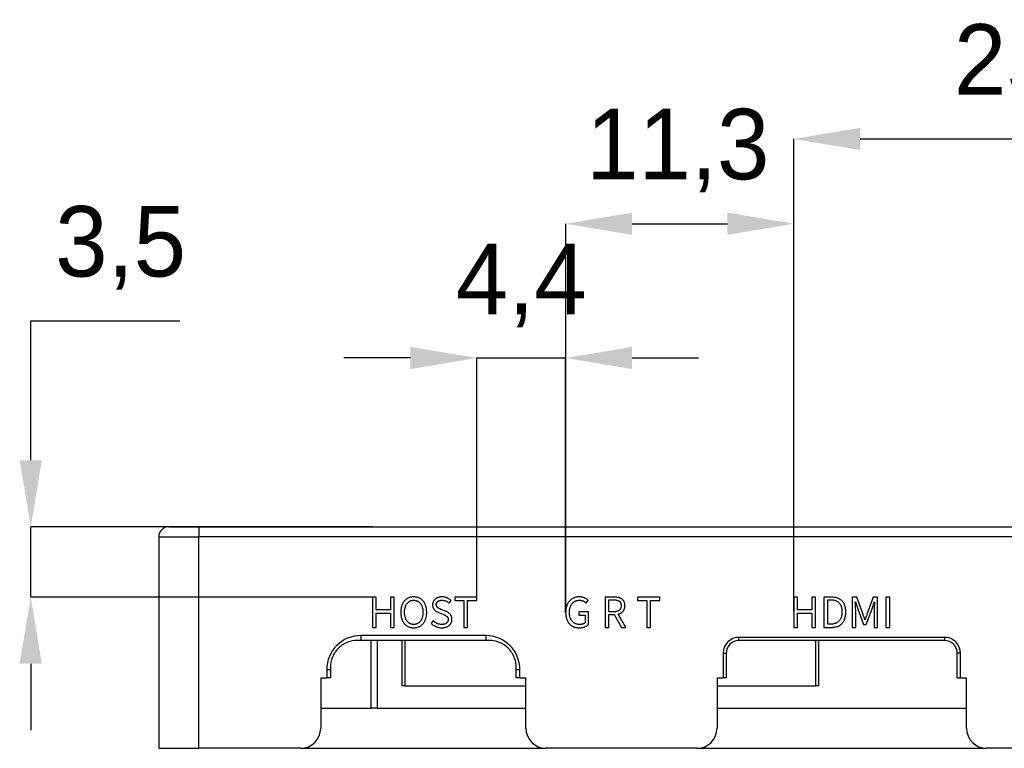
# Model space of a CAD drawing. Header units: millimetres. Extents: x 42 to 240, y 102 to 290.
# Tile 2 of 10: x 52 to 101, y 172 to 208. Entities that reach past the tile are written whole.
import ezdxf

# ---------------------------------------------------------------- set-up
doc = ezdxf.new("R2010")
doc.units = ezdxf.units.MM
doc.header["$PDSIZE"] = -1
doc.styles.get("Standard").update_dxf_attribs({"font": 'txt', "height": 3.5})
doc.dimstyles.new('ISO-25', dxfattribs={"dimtxt": 2.5, "dimasz": 2.5, "dimexe": 1.25, "dimexo": 0.625, "dimtad": 1, "dimtxsty": 'Standard', "dimcen": 2.5, "dimadec": 0, "dimazin": 0, "dimtfac": 1, "dimtmove": 0, "dimatfit": 3, "dimfxl": 1, "dimarcsym": 0})

# ---------------------------------------------------------------- blocks, each defined once
blk = doc.blocks.new('*D16')
at = {"color": 3, "lineweight": -2, "transparency": 16777216}
for p, q in [((52.705, 185.834), (52.705, 192.76)), ((52.705, 192.76), (60.115, 192.76)), ((69.689, 182.532), (52.705, 182.532)), ((52.705, 179.033), (52.705, 182.532)), ((69.689, 179.033), (52.705, 179.033)), ((52.705, 175.731), (52.705, 172.429))]:
    blk.add_line(p, q, dxfattribs=at)
at = {"color": 3, "transparency": 16777216}
for points in [[(52.154, 185.834), (53.255, 185.834), (52.705, 182.532)], [(52.154, 175.731), (53.255, 175.731), (52.705, 179.033)]]:
    blk.add_solid(points, dxfattribs=at)
at = {"layer": 'Defpoints', "color": 0, "transparency": 16777216}
for p in [(52.705, 182.532), (69.689, 182.532), (69.689, 179.033)]:
    blk.add_point(p, dxfattribs=at)
at = {"color": 3, "transparency": 16777216, "insert": (57.172, 196.385), "char_height": 3.5, "attachment_point": 5}
blk.add_mtext('3,5', dxfattribs=at)
blk = doc.blocks.new('*D17')
at = {"color": 3, "lineweight": -2, "transparency": 16777216}
for p, q in [((71.576, 190.915), (68.274, 190.915)), ((74.878, 178.866), (74.878, 190.915)), ((74.878, 190.915), (79.293, 190.915)), ((79.293, 178.279), (79.293, 190.915)), ((82.595, 190.915), (85.897, 190.915))]:
    blk.add_line(p, q, dxfattribs=at)
at = {"color": 3, "transparency": 16777216}
for points in [[(71.576, 191.465), (71.576, 190.364), (74.878, 190.915)], [(82.595, 191.465), (82.595, 190.364), (79.293, 190.915)]]:
    blk.add_solid(points, dxfattribs=at)
at = {"layer": 'Defpoints', "color": 0, "transparency": 16777216}
for p in [(79.293, 190.915), (74.878, 178.866), (79.293, 178.279)]:
    blk.add_point(p, dxfattribs=at)
at = {"color": 3, "transparency": 16777216, "insert": (77.085, 194.51), "char_height": 3.5, "attachment_point": 5}
blk.add_mtext('4,4', dxfattribs=at)
blk = doc.blocks.new('*D18')
at = {"color": 3, "lineweight": -2, "transparency": 16777216}
for p, q in [((79.296, 178.365), (79.296, 197.581)), ((82.598, 197.581), (87.33, 197.581)), ((90.632, 178.365), (90.632, 197.581))]:
    blk.add_line(p, q, dxfattribs=at)
at = {"color": 3, "transparency": 16777216}
for points in [[(82.598, 198.131), (82.598, 197.031), (79.296, 197.581)], [(87.33, 198.131), (87.33, 197.031), (90.632, 197.581)]]:
    blk.add_solid(points, dxfattribs=at)
at = {"layer": 'Defpoints', "color": 0, "transparency": 16777216}
for p in [(90.632, 197.581), (79.296, 178.365), (90.632, 178.365)]:
    blk.add_point(p, dxfattribs=at)
at = {"color": 3, "transparency": 16777216, "insert": (84.865, 201.214), "char_height": 3.5, "attachment_point": 5}
blk.add_mtext('11,3', dxfattribs=at)
blk = doc.blocks.new('*D19')
at = {"color": 3, "lineweight": -2, "transparency": 16777216}
for p, q in [((90.632, 179.033), (90.632, 201.793)), ((93.934, 201.793), (112.364, 201.793)), ((115.666, 179.05), (115.666, 201.793))]:
    blk.add_line(p, q, dxfattribs=at)
at = {"color": 3, "transparency": 16777216}
for points in [[(93.934, 202.343), (93.934, 201.243), (90.632, 201.793)], [(112.364, 202.343), (112.364, 201.243), (115.666, 201.793)]]:
    blk.add_solid(points, dxfattribs=at)
at = {"layer": 'Defpoints', "color": 0, "transparency": 16777216}
for p in [(115.666, 201.793), (90.632, 179.033), (115.666, 179.05)]:
    blk.add_point(p, dxfattribs=at)
at = {"color": 3, "transparency": 16777216, "insert": (103.149, 205.417), "char_height": 3.5, "attachment_point": 5}
blk.add_mtext('25,0', dxfattribs=at)

msp = doc.modelspace()

# ---------------------------------------------------------------- linework, layer by layer
at = {"color": 7, "linetype": 'Continuous', "lineweight": 25}
for p, q in [((61.0671, 182.5321), (61.0671, 182.0321)), ((61.0671, 182.5321), (131.4671, 182.5321)), ((59.0671, 182.0321), (61.0671, 182.0321)), ((59.0671, 182.0321), (59.0671, 171.5321)), ((61.0671, 171.5321), (61.0671, 182.0321)), ((131.4671, 182.0321), (61.0671, 182.0321)), ((69.8767, 179.0333), (69.6889, 179.0333)), ((69.6889, 179.0333), (69.6889, 177.5333)), ((69.8767, 178.404), (69.8767, 179.0333)), ((70.7705, 179.0333), (70.5827, 179.0333)), ((70.5827, 179.0333), (70.5827, 178.404)), ((70.7705, 177.5333), (70.7705, 179.0333)), ((73.4963, 178.746), (73.5942, 178.8647)), ((74.8779, 179.0315), (73.7781, 179.0315)), ((73.7781, 179.0315), (73.7781, 178.8663)), ((73.7781, 178.8663), (74.2341, 178.8663)), ((74.2341, 178.8663), (74.2341, 177.5333)), ((74.4219, 177.5333), (74.4219, 178.8663)), ((74.4219, 178.8663), (74.8779, 178.8663)), ((74.8779, 178.8663), (74.8779, 179.0315)), ((80.3126, 178.7436), (80.4119, 178.8646)), ((81.7175, 179.033), (81.2519, 179.0333)), ((81.2519, 179.0333), (81.2519, 177.5333)), ((81.4397, 178.3107), (81.4397, 178.9026)), ((81.4397, 178.9026), (81.6894, 178.9026)), ((83.9686, 179.0315), (82.8688, 179.0315)), ((82.8688, 179.0315), (82.8688, 178.8663)), ((82.8688, 178.8663), (83.3248, 178.8663)), ((83.3248, 178.8663), (83.3248, 177.5333)), ((83.5126, 177.5333), (83.5126, 178.8663)), ((83.5126, 178.8663), (83.9686, 178.8663)), ((83.9686, 178.8663), (83.9686, 179.0315)), ((90.8194, 179.0333), (90.6316, 179.0333)), ((90.6316, 179.0333), (90.6316, 177.5333)), ((90.8194, 178.404), (90.8194, 179.0333)), ((91.7132, 179.0333), (91.5254, 179.0333)), ((91.5254, 179.0333), (91.5254, 178.404)), ((91.7132, 177.5333), (91.7132, 179.0333)), ((92.5101, 179.033), (92.1339, 179.0333)), ((92.1339, 179.0333), (92.1339, 177.5351)), ((92.3217, 178.9026), (92.4936, 178.9026)), ((92.3217, 177.7003), (92.3217, 178.9026)), ((93.7681, 179.0333), (93.5412, 179.0333)), ((93.5412, 179.0333), (93.5412, 177.5333)), ((93.6877, 178.8072), (93.6959, 178.8075)), ((93.6959, 178.8075), (93.8158, 178.4626)), ((94.0606, 178.2272), (93.7681, 179.0333)), ((94.5734, 179.0333), (94.2828, 178.2272)), ((94.5215, 178.4626), (94.6407, 178.8075)), ((94.794, 179.0333), (94.5734, 179.0333)), ((94.6407, 178.8075), (94.6485, 178.8075)), ((94.794, 177.5333), (94.794, 179.0333)), ((95.4026, 179.0333), (95.2148, 179.0333)), ((95.2148, 179.0333), (95.2148, 177.5333)), ((95.4026, 177.5333), (95.4026, 179.0333)), ((70.5827, 178.404), (69.8767, 178.404)), ((69.8767, 177.5333), (69.8767, 178.2387)), ((69.8767, 178.2387), (70.5827, 178.2387)), ((70.5827, 178.2387), (70.5827, 177.5333)), ((72.9775, 178.2771), (73.1992, 178.1848)), ((73.3349, 178.3315), (73.1155, 178.4221)), ((80.4318, 178.3089), (79.9415, 178.3089)), ((79.9415, 178.3089), (79.9415, 178.1437)), ((80.4315, 177.6896), (80.4318, 178.3089)), ((81.6893, 178.3107), (81.4397, 178.3107)), ((81.4397, 177.5333), (81.4397, 178.1799)), ((81.4397, 178.1799), (81.7076, 178.1799)), ((81.7076, 178.1799), (82.069, 177.5333)), ((82.2836, 177.5333), (81.9005, 178.1973)), ((91.5254, 178.404), (90.8194, 178.404)), ((90.8194, 177.5333), (90.8194, 178.2387)), ((90.8194, 178.2387), (91.5254, 178.2387)), ((91.5254, 178.2387), (91.5254, 177.5333)), ((93.71, 177.5333), (93.71, 178.3614)), ((93.8158, 178.4626), (94.1043, 177.6855)), ((94.233, 177.6855), (94.5215, 178.4626)), ((94.6249, 178.3612), (94.6252, 177.5333)), ((71.7416, 177.6816), (71.7416, 177.6819)), ((72.7145, 177.8646), (72.6028, 177.7382)), ((79.9415, 178.1437), (80.263, 178.1437)), ((80.263, 178.1437), (80.263, 177.7664)), ((92.4935, 177.7003), (92.3217, 177.7003)), ((94.1043, 177.6855), (94.233, 177.6855)), ((94.1789, 177.9113), (94.1687, 177.9113)), ((69.6889, 177.5333), (69.8767, 177.5333)), ((70.5827, 177.5333), (70.7705, 177.5333)), ((71.7416, 177.5155), (71.7416, 177.5155)), ((74.2341, 177.5333), (74.4219, 177.5333)), ((79.9682, 177.5155), (79.9684, 177.5155)), ((81.2519, 177.5333), (81.4397, 177.5333)), ((82.069, 177.5333), (82.2836, 177.5333)), ((83.3248, 177.5333), (83.5126, 177.5333)), ((90.6316, 177.5333), (90.8194, 177.5333)), ((91.5254, 177.5333), (91.7132, 177.5333)), ((92.1339, 177.5351), (92.5184, 177.5351)), ((93.5412, 177.5333), (93.71, 177.5333)), ((94.6252, 177.5333), (94.794, 177.5333)), ((95.2148, 177.5333), (95.4026, 177.5333)), ((75.3171, 177.1321), (69.1171, 177.1321)), ((69.1171, 177.1321), (69.1171, 176.8921)), ((75.3171, 176.8921), (69.1171, 176.8921)), ((69.6171, 173.5321), (69.6171, 176.8921)), ((71.1527, 176.8921), (71.1527, 174.6321)), ((75.3171, 177.1321), (75.3171, 176.8921)), ((98.1271, 177.0421), (87.9071, 177.0421)), ((87.9071, 176.8866), (87.9071, 177.0421)), ((98.1223, 176.8866), (87.9118, 176.8866)), ((91.8809, 174.6321), (91.8809, 176.8866)), ((98.1271, 177.0421), (98.1271, 176.8866)), ((87.1171, 176.2521), (87.1171, 175.0356)), ((87.1171, 176.2521), (87.2747, 176.2521)), ((87.2749, 176.2317), (87.2749, 175.0321)), ((98.7592, 175.0321), (98.7592, 176.2317)), ((98.9171, 176.2521), (98.7594, 176.2521)), ((98.9171, 175.0351), (98.9171, 176.2521)), ((67.4171, 175.4321), (67.4171, 175.0321)), ((67.5971, 175.4321), (67.4171, 175.4321)), ((67.5971, 175.4321), (67.5971, 175.0321)), ((77.0171, 175.4321), (76.8371, 175.4321)), ((76.8371, 175.0321), (76.8371, 175.4321)), ((77.0171, 175.0321), (77.0171, 175.4321)), ((67.1171, 175.0321), (67.4171, 175.0321)), ((67.1171, 175.0321), (67.1171, 172.5321)), ((67.5971, 175.0321), (67.4171, 175.0321)), ((77.0171, 175.0321), (76.8371, 175.0321)), ((77.0171, 175.0321), (77.3171, 175.0321)), ((77.3171, 172.5321), (77.3171, 175.0321)), ((86.8171, 175.0321), (87.117, 175.0321)), ((86.8171, 175.0321), (86.8171, 172.5321)), ((87.2749, 175.0321), (87.1171, 175.0321)), ((98.7592, 175.0321), (98.9171, 175.0321)), ((98.9171, 175.0321), (99.2171, 175.0321)), ((99.2171, 172.5321), (99.2171, 175.0321)), ((71.2991, 174.6321), (71.1527, 174.6321)), ((71.2991, 174.6321), (77.3171, 174.6321)), ((86.8171, 174.6321), (91.7345, 174.6321)), ((91.8809, 174.6321), (91.7345, 174.6321)), ((67.1171, 173.5321), (69.6171, 173.5321)), ((69.9171, 173.5321), (69.6171, 173.5321)), ((69.9171, 173.5321), (77.3171, 173.5321)), ((86.8171, 173.5321), (99.2171, 173.5321)), ((59.0671, 171.5321), (61.0671, 171.5321)), ((66.1171, 171.5321), (61.0671, 171.5321)), ((66.1171, 171.5321), (78.3171, 171.5321)), ((85.8171, 171.5321), (78.3171, 171.5321)), ((85.8171, 171.5321), (100.2171, 171.5321)), ((113.5171, 171.5321), (100.2171, 171.5321))]:
    msp.add_line(p, q, dxfattribs=at)
at = {"color": 8, "linetype": 'Continuous', "lineweight": 25}
for p, q in [((69.9171, 176.8921), (69.9171, 173.5321)), ((71.2991, 176.8921), (71.2991, 174.6321)), ((91.7345, 174.6321), (91.7345, 176.8866))]:
    msp.add_line(p, q, dxfattribs=at)
at = {"color": 7, "linetype": 'Continuous', "lineweight": 25}
for centre, radius, start, end in [((59.5671, 182.0321), 0.5, 90, 180), ((69.1171, 175.4321), 1.7, 90, 180), ((75.3171, 175.4321), 1.7, 0, 90), ((87.9071, 176.2521), 0.79, 90, 180), ((87.9118, 176.2494), 0.6372, 90, 90.42872), ((98.1223, 176.2494), 0.6372, 89.57128, 90), ((98.1271, 176.2521), 0.79, 0, 90), ((87.9118, 176.2494), 0.6372, 179.75659, 181.59196), ((98.1223, 176.2494), 0.6372, 358.40804, 0.24341), ((66.1171, 172.5321), 1, 270, 0), ((78.3171, 172.5321), 1, 180, 270), ((85.8171, 172.5321), 1, 270, 0), ((100.2171, 172.5321), 1, 180, 270)]:
    msp.add_arc(centre, radius, start, end, dxfattribs=at)
for points, knots in [([(59.5671, 182.5321), (59.5679, 182.5321), (59.5695, 182.5321), (59.5826, 182.5321), (59.6036, 182.5321), (59.6332, 182.5321), (59.6924, 182.5321), (59.804, 182.5321), (59.9991, 182.5321), (60.2373, 182.5321), (60.4763, 182.5321), (60.6929, 182.5321), (60.8785, 182.5321), (61.004, 182.5321), (61.0671, 182.5321)], [0, 0, 0, 0, 0.0482774, 0.0961591, 0.1439201, 0.1918374, 0.2401856, 0.370003, 0.5000481, 0.6298656, 0.7599108, 0.8401054, 0.919707, 1, 1, 1, 1]), ([(71.7416, 179.0508), (71.7177, 179.05), (71.671, 179.0484), (71.6028, 179.0381), (71.5384, 179.0218), (71.4775, 178.9996), (71.4208, 178.9704), (71.3675, 178.9356), (71.3182, 178.8941), (71.2728, 178.847), (71.232, 178.7941), (71.1961, 178.7363), (71.1663, 178.6731), (71.1412, 178.6054), (71.1216, 178.5328), (71.1076, 178.4553), (71.0981, 178.3729), (71.0967, 178.3162), (71.0959, 178.2872)], [0, 0, 0, 0, 0.0636917, 0.1245255, 0.1833461, 0.2404565, 0.2967533, 0.3529658, 0.4097307, 0.4679617, 0.5270287, 0.5872273, 0.6489601, 0.7128346, 0.7792848, 0.8490575, 0.9226133, 1, 1, 1, 1]), ([(71.284, 178.2872), (71.2845, 178.3099), (71.2855, 178.3542), (71.2917, 178.4186), (71.3019, 178.4792), (71.3153, 178.5361), (71.333, 178.589), (71.3539, 178.6382), (71.3791, 178.6835), (71.4078, 178.7246), (71.4396, 178.7618), (71.4746, 178.794), (71.5123, 178.8216), (71.5528, 178.8443), (71.5961, 178.862), (71.6421, 178.8746), (71.6909, 178.883), (71.7244, 178.8841), (71.7416, 178.8847)], [0, 0, 0, 0, 0.0804911, 0.1570739, 0.2293761, 0.298388, 0.363927, 0.4270256, 0.4877231, 0.547264, 0.604797, 0.6607292, 0.7155327, 0.7702595, 0.8249243, 0.8810899, 0.9391279, 1, 1, 1, 1]), ([(72.3867, 178.2872), (72.3859, 178.3162), (72.3844, 178.3729), (72.3754, 178.4553), (72.3613, 178.5328), (72.3417, 178.6054), (72.3167, 178.6731), (72.2868, 178.7363), (72.2509, 178.7941), (72.2101, 178.847), (72.1648, 178.8941), (72.1155, 178.9355), (72.0624, 178.9706), (72.0055, 178.9995), (71.9447, 179.0217), (71.8804, 179.0381), (71.8123, 179.0484), (71.7655, 179.05), (71.7416, 179.0508)], [0, 0, 0, 0, 0.0774075, 0.1509543, 0.2207459, 0.287214, 0.3511058, 0.4128552, 0.47307, 0.5321529, 0.5903997, 0.6471799, 0.7031872, 0.7597343, 0.8168602, 0.8754409, 0.9362912, 1, 1, 1, 1]), ([(71.7416, 178.8847), (71.7586, 178.8841), (71.7918, 178.883), (71.8403, 178.8746), (71.8862, 178.862), (71.9295, 178.8444), (71.9698, 178.8215), (72.0075, 178.794), (72.0424, 178.7617), (72.0746, 178.7247), (72.1033, 178.6835), (72.1284, 178.6381), (72.1497, 178.5891), (72.1673, 178.5361), (72.1807, 178.4792), (72.1909, 178.4186), (72.1971, 178.3542), (72.1983, 178.3099), (72.1989, 178.2872)], [0, 0, 0, 0, 0.06022919, 0.11797683, 0.17419705, 0.22891499, 0.28338837, 0.33824509, 0.39423172, 0.45205103, 0.51164982, 0.57240631, 0.63570612, 0.7013088, 0.77038786, 0.8427603, 0.91941759, 1, 1, 1, 1]), ([(73.1489, 179.0508), (73.1317, 179.0503), (73.0978, 179.0493), (73.0486, 179.0431), (73.0018, 179.0345), (72.9577, 179.0218), (72.9161, 179.0063), (72.8772, 178.987), (72.8408, 178.9647), (72.8073, 178.9392), (72.7768, 178.9111), (72.7504, 178.8803), (72.7276, 178.8479), (72.709, 178.8132), (72.6941, 178.7767), (72.6834, 178.738), (72.6764, 178.6974), (72.6751, 178.6695), (72.6744, 178.6553)], [0, 0, 0, 0, 0.0750494, 0.14709, 0.2155363, 0.2818221, 0.3463208, 0.4087529, 0.4704567, 0.5316408, 0.591698, 0.6503493, 0.7076022, 0.7638938, 0.8211014, 0.8788066, 0.9382361, 1, 1, 1, 1]), ([(72.6744, 178.6553), (72.6752, 178.6425), (72.6768, 178.6173), (72.682, 178.5805), (72.6904, 178.546), (72.7013, 178.5138), (72.7151, 178.4838), (72.7315, 178.4559), (72.7508, 178.4304), (72.7799, 178.3997), (72.8196, 178.3658), (72.8698, 178.3301), (72.9221, 178.2996), (72.959, 178.2846), (72.9775, 178.2771)], [0, 0, 0, 0, 0.0748323, 0.1461785, 0.2146672, 0.2801892, 0.343364, 0.4053758, 0.4672466, 0.5285613, 0.6502049, 0.7691651, 0.8848458, 1, 1, 1, 1]), ([(72.8625, 178.6675), (72.8628, 178.6757), (72.8634, 178.6916), (72.8673, 178.7149), (72.8736, 178.7368), (72.8823, 178.7574), (72.8933, 178.7769), (72.9068, 178.7947), (72.9224, 178.8114), (72.9406, 178.8263), (72.9604, 178.8401), (72.9824, 178.8516), (73.0059, 178.8618), (73.0311, 178.8701), (73.0582, 178.8762), (73.0869, 178.881), (73.1173, 178.884), (73.1382, 178.8845), (73.1489, 178.8847)], [0, 0, 0, 0, 0.0605015, 0.1187374, 0.1746789, 0.2298, 0.2848818, 0.3401159, 0.3958584, 0.4544147, 0.5142672, 0.5752198, 0.6385592, 0.7044668, 0.7725282, 0.8449297, 0.9204083, 1, 1, 1, 1]), ([(73.1155, 178.4221), (73.1001, 178.428), (73.0696, 178.4395), (73.0256, 178.4601), (72.9838, 178.4832), (72.9504, 178.504), (72.9259, 178.523), (72.9097, 178.5387), (72.896, 178.5564), (72.8846, 178.5756), (72.8756, 178.5964), (72.8688, 178.6187), (72.8643, 178.6426), (72.8631, 178.6591), (72.8625, 178.6675)], [0, 0, 0, 0, 0.1307616, 0.2591829, 0.3848388, 0.5100584, 0.5711027, 0.6306078, 0.6894439, 0.7479796, 0.8071511, 0.8688454, 0.9328571, 1, 1, 1, 1]), ([(73.5942, 178.8647), (73.5806, 178.8782), (73.553, 178.9054), (73.5067, 178.9414), (73.4558, 178.9729), (73.4009, 179.0002), (73.3424, 179.0227), (73.2805, 179.0386), (73.2157, 179.0487), (73.1714, 179.0501), (73.1489, 179.0508)], [0, 0, 0, 0, 0.1162143, 0.2340246, 0.3540535, 0.477841, 0.6041332, 0.732303, 0.8638083, 1, 1, 1, 1]), ([(73.1489, 178.8847), (73.1663, 178.8842), (73.2002, 178.8831), (73.2499, 178.8759), (73.2968, 178.8639), (73.3413, 178.8479), (73.3833, 178.8273), (73.4235, 178.8041), (73.4612, 178.7767), (73.4845, 178.7563), (73.4963, 178.746)], [0, 0, 0, 0, 0.1359087, 0.2659963, 0.3916548, 0.5145739, 0.6359863, 0.757302, 0.8778492, 1, 1, 1, 1]), ([(79.9807, 179.0508), (79.9557, 179.05), (79.9068, 179.0484), (79.8353, 179.0382), (79.7676, 179.0214), (79.7034, 178.999), (79.643, 178.97), (79.5863, 178.9346), (79.5337, 178.8928), (79.4848, 178.8452), (79.4408, 178.7919), (79.4021, 178.7332), (79.3693, 178.6695), (79.3425, 178.6009), (79.3212, 178.5274), (79.3055, 178.4489), (79.2956, 178.3654), (79.2938, 178.308), (79.2928, 178.2786)], [0, 0, 0, 0, 0.0644341, 0.1260775, 0.18578, 0.2440096, 0.3012294, 0.3581246, 0.4157509, 0.474257, 0.5335651, 0.593835, 0.6550496, 0.717879, 0.7835758, 0.8520832, 0.9240765, 1, 1, 1, 1]), ([(79.4809, 178.2851), (79.4815, 178.3078), (79.4826, 178.3521), (79.4895, 178.4167), (79.5004, 178.4775), (79.5155, 178.5345), (79.5348, 178.5876), (79.5584, 178.6369), (79.5858, 178.6825), (79.6176, 178.7239), (79.6526, 178.7614), (79.6913, 178.7935), (79.7327, 178.8214), (79.7773, 178.8441), (79.8249, 178.8617), (79.8755, 178.8744), (79.9292, 178.8826), (79.966, 178.884), (79.9849, 178.8847)], [0, 0, 0, 0, 0.0771722, 0.1506533, 0.2204682, 0.2870382, 0.3508486, 0.4124502, 0.4722795, 0.5316149, 0.5894993, 0.6461521, 0.7024687, 0.7587923, 0.8159007, 0.8746223, 0.935913, 1, 1, 1, 1]), ([(80.4119, 178.8646), (80.401, 178.8765), (80.3784, 178.901), (80.3387, 178.9338), (80.2939, 178.9648), (80.2527, 178.9885), (80.2169, 179.0059), (80.1879, 179.017), (80.1575, 179.0269), (80.1254, 179.0353), (80.0915, 179.0417), (80.056, 179.0464), (80.0189, 179.0498), (79.9936, 179.0505), (79.9807, 179.0508)], [0, 0, 0, 0, 0.1002018, 0.2060194, 0.318009, 0.4375649, 0.5001352, 0.5640536, 0.6298296, 0.6982839, 0.7695194, 0.843189, 0.9201793, 1, 1, 1, 1]), ([(79.9849, 178.8847), (80.0034, 178.884), (80.0391, 178.8826), (80.0904, 178.8749), (80.137, 178.8623), (80.179, 178.8445), (80.2169, 178.823), (80.252, 178.7995), (80.2842, 178.7732), (80.3032, 178.7534), (80.3126, 178.7436)], [0, 0, 0, 0, 0.15133214, 0.29106498, 0.42179213, 0.54452666, 0.66207051, 0.77611995, 0.88917794, 1, 1, 1, 1]), ([(81.6894, 178.9026), (81.7035, 178.9024), (81.7311, 178.9021), (81.7711, 178.8995), (81.8087, 178.8948), (81.8435, 178.888), (81.8758, 178.8791), (81.9057, 178.8683), (81.9327, 178.8547), (81.9576, 178.8397), (81.9794, 178.8217), (81.9984, 178.8009), (82.0145, 178.7773), (82.0278, 178.7507), (82.0376, 178.7212), (82.0451, 178.6891), (82.0496, 178.6542), (82.0501, 178.6299), (82.0503, 178.6173)], [0, 0, 0, 0, 0.0801061, 0.1559985, 0.2272421, 0.2941259, 0.3569991, 0.4168076, 0.4737515, 0.5279174, 0.5809207, 0.6333301, 0.6870058, 0.7421932, 0.800908, 0.8625429, 0.9287078, 1, 1, 1, 1]), ([(82.2381, 178.6173), (82.2374, 178.6364), (82.2359, 178.6733), (82.2285, 178.7263), (82.2167, 178.7746), (82.2008, 178.8186), (82.1798, 178.8576), (82.155, 178.8924), (82.1256, 178.9225), (82.0916, 178.9475), (82.0541, 178.9683), (82.0143, 178.9869), (81.9715, 179.0018), (81.9262, 179.0146), (81.8779, 179.0236), (81.8268, 179.0296), (81.7731, 179.0335), (81.7364, 179.0332), (81.7175, 179.033)], [0, 0, 0, 0, 0.075064, 0.1444757, 0.2092699, 0.2697155, 0.3273898, 0.3824603, 0.4368282, 0.4915017, 0.5473228, 0.604655, 0.6636079, 0.7248416, 0.788888, 0.8561719, 0.9262215, 1, 1, 1, 1]), ([(92.4936, 178.9026), (92.5153, 178.9019), (92.5573, 178.9007), (92.6182, 178.8932), (92.675, 178.8811), (92.7276, 178.8643), (92.776, 178.8424), (92.8205, 178.8163), (92.8603, 178.7848), (92.8958, 178.7486), (92.9271, 178.7079), (92.9544, 178.663), (92.9768, 178.6136), (92.9956, 178.5602), (93.0101, 178.5025), (93.0204, 178.4406), (93.0263, 178.3744), (93.027, 178.3288), (93.0275, 178.3053)], [0, 0, 0, 0, 0.0710361, 0.1377313, 0.2008072, 0.2608414, 0.3185028, 0.3743787, 0.4293675, 0.4844404, 0.5401965, 0.5971301, 0.656081, 0.7176609, 0.7822781, 0.850725, 0.9230578, 1, 1, 1, 1]), ([(93.2153, 178.3053), (93.2145, 178.3346), (93.2131, 178.3915), (93.205, 178.474), (93.1907, 178.5506), (93.1716, 178.622), (93.1468, 178.6876), (93.1158, 178.7475), (93.08, 178.802), (93.0382, 178.8505), (92.9914, 178.8937), (92.9384, 178.9306), (92.8804, 178.9623), (92.8168, 178.9882), (92.7477, 179.0079), (92.6734, 179.0225), (92.5935, 179.031), (92.5385, 179.0323), (92.5101, 179.033)], [0, 0, 0, 0, 0.0758567, 0.1469019, 0.2141084, 0.2772915, 0.3375997, 0.3952122, 0.4511824, 0.5058485, 0.5604065, 0.6155427, 0.6721579, 0.731081, 0.7926773, 0.8576681, 0.9267024, 1, 1, 1, 1]), ([(93.71, 178.3614), (93.7097, 178.3786), (93.7092, 178.4139), (93.7078, 178.4681), (93.7049, 178.5249), (93.7017, 178.5834), (93.6982, 178.6422), (93.6945, 178.6993), (93.6915, 178.7541), (93.6889, 178.7898), (93.6877, 178.8072)], [0, 0, 0, 0, 0.1152325, 0.2371035, 0.3643958, 0.4977397, 0.6311218, 0.7598525, 0.8825624, 1, 1, 1, 1]), ([(94.6485, 178.8075), (94.6472, 178.79), (94.6444, 178.7542), (94.6406, 178.6993), (94.6368, 178.6422), (94.6328, 178.5835), (94.6296, 178.5249), (94.6273, 178.468), (94.6253, 178.4138), (94.625, 178.3784), (94.6249, 178.3612)], [0, 0, 0, 0, 0.1179874, 0.2406003, 0.3691816, 0.5024057, 0.6355502, 0.7626227, 0.8843314, 1, 1, 1, 1]), ([(71.0959, 178.2872), (71.0967, 178.2581), (71.0981, 178.2014), (71.1076, 178.1188), (71.1217, 178.0408), (71.1412, 177.9677), (71.1662, 177.8995), (71.1963, 177.8359), (71.232, 177.7773), (71.2728, 177.7236), (71.3181, 177.6755), (71.3676, 177.6335), (71.4206, 177.5976), (71.4776, 177.5683), (71.5383, 177.5453), (71.6028, 177.5288), (71.6709, 177.5182), (71.7177, 177.5164), (71.7416, 177.5155)], [0, 0, 0, 0, 0.0770136, 0.1504758, 0.2201703, 0.2868072, 0.3508666, 0.4125387, 0.4731186, 0.5325258, 0.5910463, 0.6478759, 0.7042541, 0.7603993, 0.8174185, 0.8760209, 0.9366007, 1, 1, 1, 1]), ([(71.7416, 177.6819), (71.7245, 177.6825), (71.6909, 177.6836), (71.6421, 177.6922), (71.5961, 177.7055), (71.5529, 177.7239), (71.5121, 177.7467), (71.4746, 177.7754), (71.4396, 177.8085), (71.4078, 177.8465), (71.3791, 177.8885), (71.354, 177.9346), (71.333, 177.9845), (71.3153, 178.0379), (71.3019, 178.0951), (71.2918, 178.1559), (71.2855, 178.2203), (71.2845, 178.2645), (71.284, 178.2872)], [0, 0, 0, 0, 0.0605096, 0.1182421, 0.1742477, 0.2288385, 0.2833936, 0.3384777, 0.3947751, 0.4527446, 0.5127743, 0.5740088, 0.637354, 0.7031451, 0.7720641, 0.8442576, 0.9200132, 1, 1, 1, 1]), ([(71.7416, 177.5155), (71.7655, 177.5164), (71.8123, 177.5182), (71.8804, 177.5288), (71.9448, 177.5454), (72.0054, 177.5684), (72.0626, 177.5975), (72.1154, 177.6336), (72.1649, 177.6755), (72.2101, 177.7236), (72.2509, 177.7773), (72.2867, 177.8359), (72.3168, 177.8995), (72.3417, 177.9677), (72.3613, 178.0409), (72.3754, 178.1188), (72.3844, 178.2014), (72.3859, 178.2581), (72.3867, 178.2872)], [0, 0, 0, 0, 0.0634029, 0.1239997, 0.1823644, 0.2393996, 0.2957942, 0.3519706, 0.4088161, 0.4673531, 0.526777, 0.5873739, 0.6490634, 0.7131408, 0.7797964, 0.8495106, 0.9229648, 1, 1, 1, 1]), ([(72.1989, 178.2872), (72.1983, 178.2645), (72.1971, 178.2203), (72.1909, 178.1559), (72.1807, 178.0951), (72.1673, 178.0379), (72.1497, 177.9844), (72.1283, 177.9347), (72.1033, 177.8885), (72.0746, 177.8464), (72.0424, 177.8086), (72.0075, 177.7754), (71.97, 177.7468), (71.9294, 177.7238), (71.8863, 177.7055), (71.8404, 177.6923), (71.7918, 177.6837), (71.7586, 177.6823), (71.7416, 177.6816)], [0, 0, 0, 0, 0.0800771, 0.155906, 0.2281693, 0.297155, 0.3630096, 0.4265537, 0.4878474, 0.5479351, 0.6061864, 0.6625382, 0.7176756, 0.7719797, 0.8266233, 0.882683, 0.940127, 1, 1, 1, 1]), ([(73.1992, 178.1848), (73.2169, 178.1775), (73.251, 178.1634), (73.2992, 178.1401), (73.3419, 178.1146), (73.3747, 178.0927), (73.3975, 178.0731), (73.4123, 178.0568), (73.4248, 178.0387), (73.4349, 178.0187), (73.4433, 177.9974), (73.4493, 177.9742), (73.4527, 177.9492), (73.4536, 177.932), (73.4541, 177.9232)], [0, 0, 0, 0, 0.1460062, 0.2816663, 0.4081565, 0.5260875, 0.5823758, 0.6375345, 0.6935578, 0.7497188, 0.8081567, 0.8683362, 0.9325231, 1, 1, 1, 1]), ([(73.6419, 177.9371), (73.6414, 177.9502), (73.6403, 177.9758), (73.636, 178.013), (73.6287, 178.0479), (73.6195, 178.0806), (73.607, 178.111), (73.5923, 178.1393), (73.5747, 178.1653), (73.5476, 178.1968), (73.5091, 178.2326), (73.457, 178.2708), (73.3986, 178.3044), (73.3565, 178.3223), (73.3349, 178.3315)], [0, 0, 0, 0, 0.0732364, 0.1429886, 0.2091614, 0.2726325, 0.3330257, 0.3925048, 0.4507452, 0.5081361, 0.6245444, 0.7442228, 0.8688135, 1, 1, 1, 1]), ([(79.2928, 178.2786), (79.2936, 178.2492), (79.2952, 178.192), (79.3055, 178.109), (79.3198, 178.0308), (79.3409, 177.9579), (79.3667, 177.8898), (79.3993, 177.8272), (79.4362, 177.7689), (79.4795, 177.7168), (79.5271, 177.67), (79.5787, 177.629), (79.6344, 177.5943), (79.6938, 177.566), (79.7571, 177.5439), (79.8241, 177.5279), (79.8949, 177.518), (79.9434, 177.5163), (79.9682, 177.5155)], [0, 0, 0, 0, 0.0766321, 0.1492966, 0.218284, 0.2839386, 0.3471492, 0.4082262, 0.4679167, 0.526897, 0.5848752, 0.6419515, 0.6986481, 0.7556823, 0.8135149, 0.8733621, 0.9352519, 1, 1, 1, 1]), ([(79.987, 177.6816), (79.9671, 177.6822), (79.9284, 177.6834), (79.8722, 177.6916), (79.8194, 177.7042), (79.7704, 177.7222), (79.7249, 177.7447), (79.6832, 177.7724), (79.645, 177.8049), (79.6107, 177.8423), (79.5804, 177.8841), (79.5539, 177.9298), (79.5311, 177.9793), (79.5134, 178.0331), (79.4984, 178.0904), (79.4888, 178.1519), (79.4824, 178.2172), (79.4814, 178.2621), (79.4809, 178.2851)], [0, 0, 0, 0, 0.0666499, 0.1301941, 0.1904957, 0.2486188, 0.3051809, 0.3606604, 0.416617, 0.4731498, 0.5308021, 0.5897145, 0.6504801, 0.7137369, 0.7796892, 0.8491805, 0.9227367, 1, 1, 1, 1]), ([(82.0503, 178.6173), (82.0501, 178.6048), (82.0495, 178.5805), (82.0451, 178.5454), (82.0376, 178.5127), (82.0276, 178.4823), (82.0146, 178.4544), (81.9982, 178.4293), (81.9796, 178.4061), (81.9575, 178.3859), (81.933, 178.3679), (81.9058, 178.3524), (81.876, 178.3394), (81.8436, 178.3287), (81.8088, 178.3203), (81.7712, 178.315), (81.7311, 178.3113), (81.7035, 178.3109), (81.6893, 178.3107)], [0, 0, 0, 0, 0.06920084, 0.13447812, 0.19584844, 0.25485199, 0.31131247, 0.3661137, 0.42071122, 0.47546022, 0.53122027, 0.58873766, 0.6486931, 0.71116744, 0.77718789, 0.84711604, 0.9214936, 1, 1, 1, 1]), ([(81.9005, 178.1973), (81.913, 178.2001), (81.9378, 178.2054), (81.9734, 178.2165), (82.0072, 178.2295), (82.0389, 178.2451), (82.0686, 178.2629), (82.0964, 178.2828), (82.122, 178.3053), (82.1459, 178.3296), (82.1675, 178.3564), (82.1859, 178.3861), (82.2017, 178.4184), (82.2148, 178.4532), (82.2248, 178.4907), (82.2322, 178.5306), (82.2371, 178.5731), (82.2378, 178.6023), (82.2381, 178.6173)], [0, 0, 0, 0, 0.0650915, 0.1281068, 0.188959, 0.2482072, 0.3067284, 0.364247, 0.421509, 0.4789969, 0.5368343, 0.5954522, 0.6558225, 0.7185494, 0.7835553, 0.8519588, 0.9241661, 1, 1, 1, 1]), ([(93.0275, 178.3053), (93.027, 178.2819), (93.0262, 178.2365), (93.0204, 178.1703), (93.01, 178.1083), (92.9955, 178.0503), (92.9768, 177.9964), (92.9543, 177.9464), (92.9271, 177.9007), (92.8959, 177.8591), (92.8603, 177.822), (92.8204, 177.7896), (92.7762, 177.7621), (92.7276, 177.7399), (92.675, 177.7222), (92.6182, 177.71), (92.5573, 177.7021), (92.5152, 177.7009), (92.4935, 177.7003)], [0, 0, 0, 0, 0.076201, 0.1481403, 0.2162148, 0.2807934, 0.3426475, 0.4018646, 0.4593184, 0.5155407, 0.5710085, 0.6263033, 0.682546, 0.7401619, 0.8000715, 0.8628731, 0.9292455, 1, 1, 1, 1]), ([(92.5184, 177.5351), (92.5462, 177.5359), (92.6002, 177.5375), (92.6786, 177.5477), (92.7519, 177.5639), (92.82, 177.5864), (92.8828, 177.6154), (92.9405, 177.6503), (92.9928, 177.6919), (93.0396, 177.7398), (93.0808, 177.7932), (93.1172, 177.8515), (93.1474, 177.9151), (93.1721, 177.9836), (93.1913, 178.057), (93.2051, 178.1353), (93.2135, 178.2187), (93.2147, 178.2759), (93.2153, 178.3053)], [0, 0, 0, 0, 0.0705168, 0.1372169, 0.2003729, 0.2608214, 0.3190029, 0.3755546, 0.4317657, 0.488147, 0.5451494, 0.6028708, 0.6622705, 0.723535, 0.7875322, 0.8547299, 0.9252564, 1, 1, 1, 1]), ([(94.1687, 177.9113), (94.1503, 177.9638), (94.1135, 178.0689), (94.0782, 178.1744), (94.0606, 178.2272)], [0, 0, 0, 0, 0.5003777, 1, 1, 1, 1]), ([(94.2828, 178.2272), (94.2655, 178.1745), (94.231, 178.0692), (94.1962, 177.9639), (94.1789, 177.9113)], [0, 0, 0, 0, 0.5004785, 1, 1, 1, 1]), ([(72.6028, 177.7382), (72.6195, 177.7214), (72.6527, 177.688), (72.7089, 177.6447), (72.769, 177.6067), (72.8332, 177.5742), (72.9018, 177.5482), (72.9746, 177.5296), (73.0512, 177.518), (73.1035, 177.5163), (73.1302, 177.5155)], [0, 0, 0, 0, 0.1204195, 0.24014, 0.3601207, 0.4822127, 0.6063032, 0.7334707, 0.8640711, 1, 1, 1, 1]), ([(73.1323, 177.6816), (73.1124, 177.6824), (73.073, 177.6839), (73.0147, 177.6936), (72.958, 177.7096), (72.9031, 177.7308), (72.851, 177.7577), (72.8017, 177.7886), (72.7558, 177.8241), (72.7283, 177.8511), (72.7145, 177.8646)], [0, 0, 0, 0, 0.1271698, 0.2525931, 0.3777915, 0.5037917, 0.6292584, 0.7530523, 0.8760776, 1, 1, 1, 1]), ([(73.1302, 177.5155), (73.1498, 177.5162), (73.188, 177.5175), (73.2435, 177.5243), (73.2957, 177.5338), (73.3446, 177.5476), (73.3902, 177.5647), (73.4324, 177.5857), (73.4713, 177.61), (73.5063, 177.6381), (73.5378, 177.6686), (73.5653, 177.7014), (73.5886, 177.736), (73.6078, 177.7725), (73.6228, 177.811), (73.6333, 177.8514), (73.6406, 177.8936), (73.6414, 177.9224), (73.6419, 177.9371)], [0, 0, 0, 0, 0.07938, 0.1543744, 0.2256802, 0.2938808, 0.3593969, 0.4224285, 0.4839711, 0.5443779, 0.6035579, 0.6609766, 0.7169474, 0.7721103, 0.8275067, 0.8834503, 0.9406536, 1, 1, 1, 1]), ([(73.4541, 177.9232), (73.4538, 177.9142), (73.4532, 177.8967), (73.4489, 177.8711), (73.4422, 177.8468), (73.4325, 177.8241), (73.4206, 177.8028), (73.4058, 177.783), (73.3885, 177.7645), (73.3686, 177.7476), (73.3462, 177.7326), (73.322, 177.719), (73.2955, 177.7078), (73.2668, 177.6986), (73.2361, 177.6912), (73.2033, 177.6859), (73.1685, 177.6827), (73.1446, 177.682), (73.1323, 177.6816)], [0, 0, 0, 0, 0.05927934, 0.11658135, 0.17195649, 0.2261873, 0.27978035, 0.33383943, 0.38967348, 0.44752384, 0.50717049, 0.56810834, 0.6317506, 0.69809459, 0.76779879, 0.8411019, 0.91838572, 1, 1, 1, 1]), ([(79.9684, 177.5155), (79.9935, 177.5162), (80.0423, 177.5176), (80.1132, 177.5274), (80.1798, 177.5422), (80.2414, 177.5635), (80.2977, 177.5893), (80.3485, 177.6186), (80.3935, 177.6515), (80.419, 177.6771), (80.4315, 177.6896)], [0, 0, 0, 0, 0.147734, 0.2881579, 0.4219249, 0.5498913, 0.6720883, 0.7871245, 0.8957725, 1, 1, 1, 1]), ([(80.263, 177.7664), (80.2547, 177.7598), (80.2379, 177.7465), (80.2095, 177.7297), (80.1778, 177.7156), (80.1432, 177.7036), (80.1064, 177.6938), (80.0678, 177.6872), (80.0279, 177.6824), (80.0007, 177.6819), (79.987, 177.6816)], [0, 0, 0, 0, 0.1075995, 0.2180561, 0.3355237, 0.460678, 0.5911895, 0.7234694, 0.859588, 1, 1, 1, 1]), ([(68.9471, 176.8921), (68.7725, 176.8921), (68.6025, 176.8594), (68.3559, 176.7591), (68.2781, 176.718), (68.131, 176.6211), (68.061, 176.5645), (67.9343, 176.4392), (67.8777, 176.3709), (67.7781, 176.2233), (67.7351, 176.1435), (67.6327, 175.8978), (67.5971, 175.72), (67.5971, 175.5421)], [0, 0, 0, 0, 0.25, 0.25, 0.375, 0.375, 0.5, 0.5, 0.625, 0.625, 0.75, 0.75, 1, 1, 1, 1]), ([(76.8371, 175.5421), (76.8371, 175.631), (76.8284, 175.7186), (76.794, 175.8917), (76.7678, 175.978), (76.6996, 176.1423), (76.6577, 176.2204), (76.5584, 176.3683), (76.5008, 176.4381), (76.3122, 176.6252), (76.1606, 176.7251), (75.8363, 176.8579), (75.6615, 176.8921), (75.4871, 176.8921)], [0, 0, 0, 0, 0.125, 0.125, 0.25, 0.25, 0.375, 0.375, 0.5, 0.5, 0.75, 0.75, 1, 1, 1, 1]), ([(87.9071, 176.8866), (87.8235, 176.8859), (87.7422, 176.8692), (87.5889, 176.805), (87.5192, 176.758), (87.344, 176.5825), (87.2754, 176.4192), (87.2747, 176.2521)], [0, 0, 0, 0, 0.25, 0.25, 0.5, 0.5, 1, 1, 1, 1]), ([(98.7594, 176.2521), (98.7591, 176.3357), (98.7426, 176.4171), (98.6788, 176.5706), (98.6321, 176.6405), (98.4572, 176.8161), (98.2941, 176.8853), (98.1271, 176.8866)], [0, 0, 0, 0, 0.25, 0.25, 0.5, 0.5, 1, 1, 1, 1])]:
    msp.add_open_spline(points, degree=3, knots=knots, dxfattribs=at)
for points in [[(69.1171, 176.8921), (69.06, 176.8921), (69.0032, 176.8921), (68.9471, 176.8921)], [(75.4871, 176.8921), (75.4314, 176.8921), (75.3738, 176.8921), (75.3171, 176.8921)], [(67.5971, 175.5421), (67.5971, 175.5054), (67.5971, 175.4687), (67.5971, 175.4321)], [(76.8371, 175.4321), (76.8371, 175.469), (76.8371, 175.5057), (76.8371, 175.5421)]]:
    msp.add_open_spline(points, degree=3, dxfattribs=at)

# ---------------------------------------------------------------- dimensions: what is measured, and where the dimension line sits
for base, p1, p2, picture, middle in [((115.666, 201.7931), (90.6316, 179.0333), (115.666, 179.05), '*D19', (103.1488, 201.7931)), ((90.6316, 197.581), (79.2956, 178.3654), (90.6316, 178.3654), '*D18', (84.865, 197.581)), ((79.2928, 190.9147), (74.8779, 178.8663), (79.2928, 178.2786), '*D17', (77.0853, 190.9147))]:
    dim = msp.add_linear_dim(base=base, p1=p1, p2=p2, dimstyle='ISO-25', override={"dimtxt": 3.5, "dimasz": 3.302, "dimexe": 0, "dimexo": 0, "dimgap": 1.524, "dimtih": 1, "dimtoh": 1, "dimdec": 1, "dimzin": 1, "dimclrd": 3, "dimclre": 3, "dimclrt": 3, "dimadec": 3, "dimtdec": 1, "dimtfillclr": 3, "dimtzin": 1})
    dim.commit()
    dim.dimension.update_dxf_attribs({"geometry": picture, "text_midpoint": middle, "dimtype": 160})
dim = msp.add_linear_dim(base=(52.7045, 182.5321), p1=(69.6889, 179.0333), p2=(69.6889, 182.5321), angle=90, dimstyle='ISO-25', override={"dimtxt": 3.5, "dimasz": 3.302, "dimexe": 0, "dimexo": 0, "dimgap": 1.524, "dimtih": 1, "dimtoh": 1, "dimdec": 1, "dimzin": 1, "dimclrd": 3, "dimclre": 3, "dimclrt": 3, "dimadec": 3, "dimtdec": 1, "dimtfillclr": 3, "dimtzin": 1})
dim.commit()
dim.dimension.update_dxf_attribs({"geometry": '*D16', "text_midpoint": (57.1716, 192.7604), "dimtype": 161})

doc.saveas('drawing.dxf')
